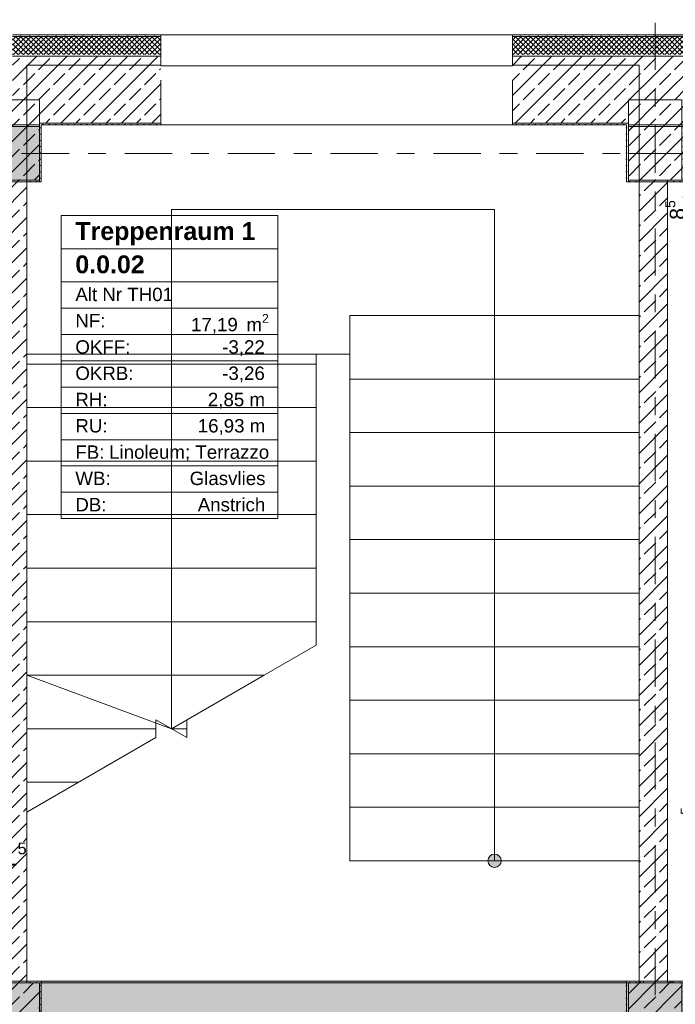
# Model space of a CAD drawing. Header units: metres. Extents: x -3.6 to 84.5, y -11 to 16.8.
# Tile 59 of 76: x 47.4 to 51, y 8.4 to 13.9. Entities that reach past the tile are written whole.
import ezdxf

# ---------------------------------------------------------------- set-up
doc = ezdxf.new("R2010")
doc.units = ezdxf.units.M
doc.header["$MEASUREMENT"] = 0
for name, pattern in [('Achse', [0.2, 0.1, -0.05, 0, -0.05]), ('Punktlinie eng', [0.0375, 0.0125, -0.025]), ('Strichlinie doppelt', [0.546806, 0.264583, -0.105833, 0.070556, -0.105833]), ('Wipeout_Contour', [1, 0, -1])]:
    doc.linetypes.add(name, pattern=pattern)
for name, color, linetype in [('155 - Bemaßung_ Beschriftung.Ausbau - Deckenelemente', 7, 'Continuous'), ('401 - Zone.Raum_ Raumbegrenzung_ Whg.', 7, 'Continuous'), ('451 - Universal.Achsen Raster', 7, 'Continuous'), ('604 - Struktur.Wand Aussen', 7, 'Continuous'), ('605 - Struktur.Wand Innen', 7, 'Continuous'), ('607 - Struktur.Stütze', 7, 'Continuous'), ('608 - Struktur.Träger', 7, 'Continuous'), ('610 - Struktur.Treppe_ Rampe', 7, 'Continuous')]:
    doc.layers.add(name, color=color, linetype=linetype)
doc.styles.add('ERSTELLTER_STIL_1', font='txt')
doc.styles.add('ERSTELLTER_STIL_2', font='txt')
doc.dimstyles.new('ERSTELLTER_STIL__1', dxfattribs={"dimtxt": 0.1, "dimasz": 0.0532, "dimexe": 0.18, "dimexo": 0.0625, "dimgap": 0, "dimtad": 1, "dimtih": 1, "dimtoh": 1, "dimzin": 0, "dimdsep": 46, "dimtxsty": 'ERSTELLTER_STIL_2', "dimblk": 'ARROWHEAD_2', "dimblk1": 'ARROWHEAD_2', "dimblk2": 'ARROWHEAD_2', "dimcen": 0.09, "dimse1": 1, "dimse2": 1, "dimclrd": 7, "dimclre": 7, "dimclrt": 7, "dimazin": 0, "dimtfac": 1, "dimtdec": 4, "dimtmove": 0, "dimatfit": 3, "dimfxl": 1, "dimtolj": 1, "dimtzin": 0, "dimarcsym": 0})
doc.dimstyles.new('ERSTELLTER_STIL__5', dxfattribs={"dimtxt": 0.085, "dimasz": 0.0532, "dimexe": 0.18, "dimexo": 0.0625, "dimgap": 0, "dimtad": 1, "dimzin": 0, "dimdsep": 46, "dimtxsty": 'ERSTELLTER_STIL_2', "dimblk": 'ARROWHEAD_2', "dimblk1": 'ARROWHEAD_2', "dimblk2": 'ARROWHEAD_2', "dimcen": 0.09, "dimse1": 1, "dimse2": 1, "dimclrd": 256, "dimclre": 256, "dimclrt": 256, "dimazin": 0, "dimtfac": 1, "dimtdec": 4, "dimtmove": 0, "dimatfit": 3, "dimfxl": 1, "dimtolj": 1, "dimtzin": 0, "dimarcsym": 0})
pattern_1 = [(0, (0, 0), (0, 0.08660254), [0, -0.05]), (0, (0.025, 0.0433), (0, 0.08660254), [0, -0.05])]
pattern_2 = [(225, (0, 0), (-0.0141421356, 0.0141421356), []), (315, (0, 0), (0.0141421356, 0.0141421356), [])]
pattern_3 = [(45, (0, 0), (-0.01767767, 0.01767767), [0, -0.025])]
pattern_4 = [(45, (0, 0), (-0.08485281, 0.08485281), []), (45, (-0.04243, 0.04243), (-0.08485281, 0.08485281), [0.09, -0.03])]

# ---------------------------------------------------------------- blocks, each defined once
blk = doc.blocks.new('*D95')
at = {"layer": '155 - Bemaßung_ Beschriftung.Ausbau - Deckenelemente', "color": 7, "linetype": 'Continuous', "lineweight": 5}
for p, q in [((47.245, 9.0575), (47.245, 9.1625)), ((47.26, 9.0575), (47.26, 9.1625)), ((47.2248, 9.075), (47.2652, 9.145)), ((47.2802, 9.145), (47.2398, 9.075)), ((47.245, 9.11), (47.26, 9.11)), ((47.26, 9.11), (47.2942, 9.11))]:
    blk.add_line(p, q, dxfattribs=at)
at = {"layer": '155 - Bemaßung_ Beschriftung.Ausbau - Deckenelemente', "color": 7, "lineweight": 5, "insert": (47.2802, 9.1289), "char_height": 0.1, "attachment_point": 7, "style": 'ERSTELLTER_STIL_2'}
blk.add_mtext('\\A1;{\\pql;\\fArial|b0|i0|c0|p38;1\\fArial|b0|i0|c0|p38;\\A1{\\H.66x;\\S5^  ;}}', dxfattribs=at)
blk = doc.blocks.new('ARROWHEAD_2')
at = {"color": 0, "linetype": 'Continuous', "lineweight": 0}
for p, q in [((0, 0), (-1, 0)), ((-0.38, -0.66), (0.38, 0.66))]:
    blk.add_line(p, q, dxfattribs=at)
blk = doc.blocks.new('*D324')
at = {"layer": '155 - Bemaßung_ Beschriftung.Ausbau - Deckenelemente', "color": 92, "linetype": 'Continuous', "lineweight": 9, "true_color": 0x00be00}
for p, q in [((51.1896, 12.99), (51.0846, 12.99)), ((51.1721, 12.9698), (51.1021, 13.0102)), ((51.1371, 12.99), (51.1371, 13.0242)), ((51.1371, 12.905), (51.1371, 12.99)), ((51.1021, 12.9252), (51.1721, 12.8848)), ((51.1896, 12.905), (51.0846, 12.905)), ((51.1371, 12.8708), (51.1371, 12.905))]:
    blk.add_line(p, q, dxfattribs=at)
at = {"layer": '155 - Bemaßung_ Beschriftung.Ausbau - Deckenelemente', "color": 92, "lineweight": 9, "true_color": 0x00be00, "insert": (51.1215, 12.7777), "char_height": 0.085, "attachment_point": 7, "rotation": 90, "style": 'ERSTELLTER_STIL_2'}
blk.add_mtext('\\A1;{\\pql;\\fArial|b0|i0|c0|p38;8\\fArial|b0|i0|c0|p38;\\A1{\\H.66x;\\S5^  ;}}', dxfattribs=at)
blk = doc.blocks.new('*D325')
at = {"layer": '155 - Bemaßung_ Beschriftung.Ausbau - Deckenelemente', "color": 92, "linetype": 'Continuous', "lineweight": 9, "true_color": 0x00be00}
for p, q in [((51.4128, 12.99), (51.3078, 12.99)), ((51.3953, 12.9698), (51.3253, 13.0102)), ((51.3603, 12.99), (51.3603, 13.0242)), ((51.3603, 12.925), (51.3603, 12.99)), ((51.4128, 12.925), (51.3078, 12.925)), ((51.3253, 12.9452), (51.3953, 12.9048)), ((51.3603, 12.8908), (51.3603, 12.925))]:
    blk.add_line(p, q, dxfattribs=at)
at = {"layer": '155 - Bemaßung_ Beschriftung.Ausbau - Deckenelemente', "color": 92, "lineweight": 9, "true_color": 0x00be00, "insert": (51.3447, 12.7977), "char_height": 0.085, "attachment_point": 7, "rotation": 90, "style": 'ERSTELLTER_STIL_2'}
blk.add_mtext('\\A1;{\\pql;\\fArial|b0|i0|c0|p38;6\\fArial|b0|i0|c0|p38;\\A1{\\H.66x;\\S5^  ;}}', dxfattribs=at)
blk = doc.blocks.new('*D327')
at = {"layer": '155 - Bemaßung_ Beschriftung.Ausbau - Deckenelemente', "color": 92, "linetype": 'Continuous', "lineweight": 9, "true_color": 0x00be00}
for p, q in [((51.1728, 10.2652), (51.2428, 10.2248)), ((51.2603, 10.245), (51.1553, 10.245)), ((51.2078, 8.51), (51.2078, 10.245)), ((51.2603, 8.51), (51.1553, 8.51)), ((51.1728, 8.5302), (51.2428, 8.4898)), ((51.2078, 8.4758), (51.2078, 8.51))]:
    blk.add_line(p, q, dxfattribs=at)
at = {"layer": '155 - Bemaßung_ Beschriftung.Ausbau - Deckenelemente', "color": 92, "lineweight": 9, "true_color": 0x00be00, "char_height": 0.085, "attachment_point": 7, "rotation": 90, "style": 'ERSTELLTER_STIL_2'}
for s, insert in [('\\A1;{\\pql;\\fArial|b0|i0|c0|p38;7}', (51.1908, 10.1602)), ('\\A1;{\\pql;\\fArial|b0|i0|c0|p38;1,73\\fArial|b0|i0|c0|p38;\\A1{\\H.66x;\\S5^  ;}}', (51.2073, 9.2109))]:
    blk.add_mtext(s, dxfattribs=dict(at, insert=insert))

msp = doc.modelspace()

# ---------------------------------------------------------------- hatches: boundary and pattern name
at = {"layer": '604 - Struktur.Wand Aussen', "linetype": 'Continuous', "lineweight": 0, "true_color": 0x000000}
h = msp.add_hatch(dxfattribs=at)
h.set_pattern_fill('Verputz_0001', color=18, style=0, pattern_type=2)
h.set_pattern_definition(pattern_1)
h.paths.add_polyline_path([(48.16, 13.815), (47.33, 13.815), (47.33, 13.805), (48.16, 13.805)])
h = msp.add_hatch(dxfattribs=at)
h.set_pattern_fill('Dämmung__hart_2_0001', color=18, style=0, pattern_type=2)
h.set_pattern_definition(pattern_2)
h.paths.add_polyline_path([(48.16, 13.805), (47.33, 13.805), (47.33, 13.705), (48.16, 13.705)])
h = msp.add_hatch(dxfattribs=at)
h.set_pattern_fill('Verputz_0001', color=18, style=0, pattern_type=2)
h.set_pattern_definition(pattern_1)
h.paths.add_polyline_path([(50.93, 13.815), (50.13, 13.815), (50.13, 13.805), (50.93, 13.805)])
h = msp.add_hatch(dxfattribs=at)
h.set_pattern_fill('Dämmung__hart_2_0001', color=18, style=0, pattern_type=2)
h.set_pattern_definition(pattern_2)
h.paths.add_polyline_path([(50.93, 13.805), (50.13, 13.805), (50.13, 13.705), (50.93, 13.705)])
h = msp.add_hatch(dxfattribs=at)
h.set_pattern_fill('Verputz_0001', color=18, style=0, pattern_type=2)
h.set_pattern_definition(pattern_1)
h.paths.add_polyline_path([(62.385, 13.815), (50.93, 13.815), (50.93, 13.805), (62.3846, 13.805), (62.385, 13.8054)])
h = msp.add_hatch(dxfattribs=at)
h.set_pattern_fill('Dämmung__hart_2_0001', color=18, style=0, pattern_type=2)
h.set_pattern_definition(pattern_2)
h.paths.add_polyline_path([(62.285, 13.805), (50.93, 13.805), (50.93, 13.705), (62.2807, 13.705), (62.285, 13.7091)])
h = msp.add_hatch(dxfattribs=at)
h.set_pattern_fill('Beton__Stahlbeton_0001', color=18, style=0, pattern_type=2)
h.set_pattern_definition(pattern_4)
h.paths.add_polyline_path([(47.33, 13.45), (47.48, 13.45), (47.48, 13.32), (48.16, 13.32), (48.16, 13.695), (47.33, 13.695)])
h = msp.add_hatch(dxfattribs=at)
h.set_pattern_fill('Beton__Stahlbeton_0001', color=18, style=0, pattern_type=2)
h.set_pattern_definition(pattern_4)
h.paths.add_polyline_path([(50.13, 13.695), (50.13, 13.32), (50.78, 13.32), (50.78, 13.45), (50.93, 13.45), (50.93, 13.695)])
h = msp.add_hatch(dxfattribs=at)
h.set_pattern_fill('Beton__Stahlbeton_0001', color=18, style=0, pattern_type=2)
h.set_pattern_definition(pattern_4)
h.paths.add_polyline_path([(50.93, 13.695), (50.93, 13.45), (51.08, 13.45), (51.08, 13.31), (54.38, 13.31), (54.38, 13.45), (54.68, 13.45), (54.68, 13.31), (57.98, 13.31), (57.98, 13.45), (58.28, 13.45), (58.28, 13.31), (61.58, 13.31), (61.58, 13.45), (61.87, 13.45), (61.87, 13.695)])
h = msp.add_hatch(dxfattribs=at)
h.set_pattern_fill('Gips_0001', color=18, style=0, pattern_type=2)
h.set_pattern_definition(pattern_3)
h.paths.add_polyline_path([(48.16, 13.32), (47.49, 13.32), (47.49, 13.31), (48.16, 13.31)])
h = msp.add_hatch(dxfattribs=at)
h.set_pattern_fill('Gips_0001', color=18, style=0, pattern_type=2)
h.set_pattern_definition(pattern_3)
h.paths.add_polyline_path([(50.77, 13.32), (50.13, 13.32), (50.13, 13.31), (50.77, 13.31)])
at = {"layer": '605 - Struktur.Wand Innen', "linetype": 'Continuous', "lineweight": 0, "true_color": 0x000000}
h = msp.add_hatch(dxfattribs=at)
h.set_pattern_fill('Beton__Stahlbeton_0001', color=18, style=0, pattern_type=2)
h.set_pattern_definition(pattern_4)
h.paths.add_polyline_path([(47.26, 13), (47.26, 8.5), (47.41, 8.5), (47.41, 13)])
h = msp.add_hatch(dxfattribs=at)
h.set_pattern_fill('Beton__Stahlbeton_0001', color=18, style=0, pattern_type=2)
h.set_pattern_definition(pattern_4)
h.paths.add_polyline_path([(50.84, 13), (50.84, 8.5), (51, 8.5), (51, 13)])
h = msp.add_hatch(dxfattribs=at)
h.set_pattern_fill('Beton__Stahlbeton_0001', color=18, style=0, pattern_type=2)
h.set_pattern_definition(pattern_4)
h.paths.add_polyline_path([(51.025, 8.5), (51.025, 8.51), (50.865, 8.51), (50.865, 8.5)])
at = {"layer": '607 - Struktur.Stütze', "linetype": 'Continuous', "lineweight": 0, "true_color": 0x000000}
h = msp.add_hatch(dxfattribs=at)
h.set_pattern_fill('Beton__Stahlbeton_0001', color=18, style=0, pattern_type=2)
h.set_pattern_definition(pattern_4)
h.paths.add_polyline_path([(47.18, 13), (47.48, 13), (47.48, 13.45), (47.18, 13.45)])
h = msp.add_hatch(dxfattribs=at)
h.set_pattern_fill('Beton__Stahlbeton_0001', color=18, style=0, pattern_type=2)
h.set_pattern_definition(pattern_4)
h.paths.add_polyline_path([(50.78, 13), (51.08, 13), (51.08, 13.45), (50.78, 13.45)])
h = msp.add_hatch(dxfattribs=at)
h.set_pattern_fill('Gips_0001', color=18, style=0, pattern_type=2)
h.set_pattern_definition(pattern_3)
h.paths.add_polyline_path([(47.41, 12.99), (47.49, 12.99), (47.49, 13.31), (47.48, 13.31), (47.48, 13), (47.41, 13)])
h = msp.add_hatch(dxfattribs=at)
h.set_pattern_fill('Gips_0001', color=18, style=0, pattern_type=2)
h.set_pattern_definition(pattern_3)
h.paths.add_polyline_path([(47.48, 13.31), (47.49, 13.31), (47.49, 13.32), (47.48, 13.32)])
h = msp.add_hatch(dxfattribs=at)
h.set_pattern_fill('Gips_0001', color=18, style=0, pattern_type=2)
h.set_pattern_definition(pattern_3)
h.paths.add_polyline_path([(50.77, 13.32), (50.77, 13.31), (50.78, 13.31), (50.78, 13.32)])
h = msp.add_hatch(dxfattribs=at)
h.set_pattern_fill('Gips_0001', color=18, style=0, pattern_type=2)
h.set_pattern_definition(pattern_3)
h.paths.add_polyline_path([(50.78, 13.31), (50.77, 13.31), (50.77, 12.99), (50.84, 12.99), (50.84, 13), (50.78, 13)])
h = msp.add_hatch(dxfattribs=at)
h.set_pattern_fill('Gips_0001', color=18, style=0, pattern_type=2)
h.set_pattern_definition(pattern_3)
h.paths.add_polyline_path([(51, 12.99), (51.09, 12.99), (51.09, 13.3), (51.08, 13.3), (51.08, 13), (51, 13)])
h = msp.add_hatch(dxfattribs=at)
h.set_pattern_fill('Gips_0001', color=18, style=0, pattern_type=2)
h.set_pattern_definition(pattern_3)
h.paths.add_polyline_path([(47.17, 8.51), (47.17, 8.09), (47.49, 8.09), (47.49, 8.51), (47.41, 8.51), (47.41, 8.5), (47.48, 8.5), (47.48, 8.1), (47.18, 8.1), (47.18, 8.5), (47.26, 8.5), (47.26, 8.51)])
h = msp.add_hatch(dxfattribs=at)
h.set_pattern_fill('Beton__Stahlbeton_0001', color=18, style=0, pattern_type=2)
h.set_pattern_definition(pattern_4)
h.paths.add_polyline_path([(47.18, 8.1), (47.48, 8.1), (47.48, 8.5), (47.18, 8.5)])
h = msp.add_hatch(dxfattribs=at)
h.set_pattern_fill('Gips_0001', color=18, style=0, pattern_type=2)
h.set_pattern_definition(pattern_3)
h.paths.add_polyline_path([(50.77, 8.09), (51.09, 8.09), (51.09, 8.51), (51.025, 8.51), (51.025, 8.5), (51.08, 8.5), (51.08, 8.1), (50.78, 8.1), (50.78, 8.5), (50.84, 8.5), (50.84, 8.51), (50.77, 8.51)])
h = msp.add_hatch(dxfattribs=at)
h.set_pattern_fill('Beton__Stahlbeton_0001', color=18, style=0, pattern_type=2)
h.set_pattern_definition(pattern_4)
h.paths.add_polyline_path([(50.78, 8.1), (51.08, 8.1), (51.08, 8.5), (50.78, 8.5)])
at = {"layer": '608 - Struktur.Träger', "linetype": 'Continuous', "lineweight": 0, "true_color": 0x000000}
h = msp.add_hatch(dxfattribs=at)
h.set_pattern_fill('Beton__Stahlbeton_0001', color=18, style=0, pattern_type=2)
h.set_pattern_definition(pattern_4)
h.paths.add_polyline_path([(14.78, 13), (15.29, 13), (18.37, 13), (18.69, 13), (21.97, 13), (22.29, 13), (25.57, 13), (25.89, 13), (29.17, 13), (29.49, 13), (30.62, 13), (30.75, 13), (32.77, 13), (33.09, 13), (36.37, 13), (36.69, 13), (39.97, 13), (40.29, 13), (43.57, 13), (43.89, 13), (47.17, 13), (47.48, 13), (47.48, 13.3), (47.17, 13.3), (43.89, 13.3), (43.57, 13.3), (40.29, 13.3), (39.97, 13.3), (36.69, 13.3), (36.37, 13.3), (33.09, 13.3), (32.77, 13.3), (30.75, 13.3), (30.62, 13.3), (29.49, 13.3), (29.17, 13.3), (25.89, 13.3), (25.57, 13.3), (22.29, 13.3), (21.97, 13.3), (18.69, 13.3), (18.37, 13.3), (15.29, 13.3), (14.78, 13.3)])
h = msp.add_hatch(dxfattribs=at)
h.set_pattern_fill('Beton__Stahlbeton_0001', color=18, style=0, pattern_type=2)
h.set_pattern_definition(pattern_4)
h.paths.add_polyline_path([(50.78, 13), (51.09, 13), (54.37, 13), (54.69, 13), (57.97, 13), (58.29, 13), (61.57, 13), (61.88, 13), (61.88, 13.3), (61.57, 13.3), (58.29, 13.3), (57.97, 13.3), (54.69, 13.3), (54.37, 13.3), (51.09, 13.3), (50.78, 13.3)])
h = msp.add_hatch(dxfattribs=at)
h.set_pattern_fill('Beton__Stahlbeton_0001', color=18, style=0, pattern_type=2)
h.set_pattern_definition(pattern_4)
h.paths.add_polyline_path([(0.69, 8.5), (0.38, 8.5), (0.38, 8.1), (0.69, 8.1), (7.57, 8.1), (7.89, 8.1), (11.17, 8.1), (11.76, 8.1), (14.77, 8.1), (18.71, 8.1), (25.57, 8.1), (25.89, 8.1), (32.77, 8.1), (33.09, 8.1), (38.13, 8.1), (43.87, 8.1), (47.17, 8.1), (47.49, 8.1), (50.77, 8.1), (51.09, 8.1), (54.37, 8.1), (54.69, 8.1), (61.57, 8.1), (61.88, 8.1), (61.88, 8.5), (61.57, 8.5), (54.69, 8.5), (54.37, 8.5), (51.09, 8.5), (50.77, 8.5), (47.49, 8.5), (47.17, 8.5), (43.88, 8.5), (43.6, 8.5), (40.29, 8.5), (39.97, 8.5), (36.59, 8.5), (36.45, 8.5), (33.09, 8.5), (32.77, 8.5), (30.75, 8.5), (30.62, 8.5), (29.395, 8.5), (29.265, 8.5), (25.89, 8.5), (25.57, 8.5), (22.345, 8.5), (21.645, 8.5), (18.69, 8.5), (18.37, 8.5), (15.29, 8.5), (14.77, 8.5), (11.49, 8.5), (11.17, 8.5), (7.89, 8.5), (7.57, 8.5)])
h = msp.add_hatch(dxfattribs=at)
h.set_pattern_fill('Gips_0001', color=18, style=0, pattern_type=2)
h.set_pattern_definition(pattern_3)
h.paths.add_polyline_path([(47.49, 8.5), (50.77, 8.5), (50.77, 8.51), (47.49, 8.51)])
at = {"layer": '610 - Struktur.Treppe_ Rampe', "linetype": 'Continuous', "lineweight": 0, "true_color": 0x000000}
msp.add_hatch(color=18, dxfattribs=at).paths.add_polyline_path([(50.0675, 9.185, 1), (49.9925, 9.185, 1)])

# ---------------------------------------------------------------- linework, layer by layer
at = {"layer": '401 - Zone.Raum_ Raumbegrenzung_ Whg.', "color": 7, "linetype": 'Continuous', "lineweight": 9}
for p, q in [((48.8169, 12.8022), (47.6031, 12.8022)), ((47.6031, 12.8022), (47.6031, 11.1031)), ((47.6031, 12.8022), (48.8169, 12.8022)), ((47.6031, 12.6156), (47.6031, 12.8022)), ((48.8169, 11.1031), (48.8169, 12.8022)), ((48.8169, 12.8022), (48.8169, 12.6156)), ((48.8169, 12.6156), (47.6031, 12.6156)), ((47.6031, 12.6156), (48.8169, 12.6156)), ((47.6031, 12.429), (47.6031, 12.6156)), ((48.8169, 12.6156), (48.8169, 12.429)), ((48.8169, 12.429), (47.6031, 12.429)), ((47.6031, 12.429), (48.8169, 12.429)), ((47.6031, 12.2817), (47.6031, 12.429)), ((48.8169, 12.429), (48.8169, 12.2817)), ((48.8169, 12.2817), (47.6031, 12.2817)), ((47.6031, 12.2817), (48.8169, 12.2817)), ((47.6031, 12.1343), (47.6031, 12.2817)), ((48.8169, 12.2817), (48.8169, 12.1343)), ((48.8169, 12.1343), (47.6031, 12.1343)), ((47.6031, 12.1343), (48.8169, 12.1343)), ((47.6031, 11.987), (47.6031, 12.1343)), ((48.8169, 12.1343), (48.8169, 11.987)), ((48.8169, 11.987), (47.6031, 11.987)), ((47.6031, 11.987), (48.8169, 11.987)), ((47.6031, 11.8397), (47.6031, 11.987)), ((48.8169, 11.987), (48.8169, 11.8397)), ((48.8169, 11.8397), (47.6031, 11.8397)), ((47.6031, 11.8397), (48.8169, 11.8397)), ((47.6031, 11.6924), (47.6031, 11.8397)), ((48.8169, 11.8397), (48.8169, 11.6924)), ((48.8169, 11.6924), (47.6031, 11.6924)), ((47.6031, 11.6924), (48.8169, 11.6924)), ((47.6031, 11.5451), (47.6031, 11.6924)), ((48.8169, 11.6924), (48.8169, 11.5451)), ((48.8169, 11.5451), (47.6031, 11.5451)), ((47.6031, 11.5451), (48.8169, 11.5451)), ((47.6031, 11.3977), (47.6031, 11.5451)), ((48.8169, 11.5451), (48.8169, 11.3977)), ((48.8169, 11.3977), (47.6031, 11.3977)), ((47.6031, 11.3977), (48.8169, 11.3977)), ((47.6031, 11.2504), (47.6031, 11.3977)), ((48.8169, 11.3977), (48.8169, 11.2504)), ((48.8169, 11.2504), (47.6031, 11.2504)), ((47.6031, 11.2504), (48.8169, 11.2504)), ((47.6031, 11.1031), (47.6031, 11.2504)), ((48.8169, 11.2504), (48.8169, 11.1031)), ((47.6031, 11.1031), (48.8169, 11.1031)), ((48.8169, 11.1031), (47.6031, 11.1031))]:
    msp.add_line(p, q, dxfattribs=at)
at = {"layer": '451 - Universal.Achsen Raster', "color": 160, "linetype": 'Strichlinie doppelt', "lineweight": 9, "true_color": 0x3232ff}
for p, q in [((50.93, -10.585), (50.93, 16.355)), ((64.935, 13.15), (-3.175, 13.15))]:
    msp.add_line(p, q, dxfattribs=at)
at = {"layer": '604 - Struktur.Wand Aussen', "color": 7, "linetype": 'Continuous', "lineweight": 13}
for p, q in [((48.16, 13.805), (47.33, 13.805)), ((50.13, 13.815), (48.16, 13.815)), ((50.93, 13.805), (50.13, 13.805)), ((62.285, 13.805), (50.93, 13.805)), ((48.16, 13.31), (50.13, 13.31))]:
    msp.add_line(p, q, dxfattribs=at)
at = {"layer": '604 - Struktur.Wand Aussen', "color": 7, "linetype": 'Continuous', "lineweight": 18}
for p, q in [((48.16, 13.695), (47.33, 13.695)), ((50.93, 13.695), (50.13, 13.695)), ((61.87, 13.695), (50.93, 13.695)), ((47.48, 13.32), (48.16, 13.32)), ((50.13, 13.32), (50.78, 13.32))]:
    msp.add_line(p, q, dxfattribs=at)
at = {"layer": '604 - Struktur.Wand Aussen', "color": 7, "linetype": 'Continuous', "lineweight": 13, "flags": 128}
for points in [[(48.16, 13.815), (47.33, 13.815)], [(50.93, 13.815), (50.13, 13.815)], [(62.395, 13.815), (50.93, 13.815)], [(47.49, 13.31), (48.16, 13.31)], [(50.13, 13.31), (50.77, 13.31)]]:
    msp.add_lwpolyline(points, dxfattribs=at)
at = {"layer": '605 - Struktur.Wand Innen', "color": 7, "linetype": 'Continuous', "lineweight": 18, "flags": 128}
for points in [[(47.41, 8.5), (47.41, 13)], [(50.84, 13), (50.84, 8.5)], [(51, 8.5), (51, 13)], [(51.025, 8.51), (50.865, 8.51)], [(50.865, 8.51), (50.865, 8.5)], [(51.025, 8.5), (51.025, 8.51)]]:
    msp.add_lwpolyline(points, dxfattribs=at)
at = {"layer": '607 - Struktur.Stütze', "color": 7, "linetype": 'Continuous', "lineweight": 13, "flags": 128}
for points in [[(47.18, 13), (47.48, 13), (47.48, 13.45), (47.18, 13.45)], [(50.78, 13), (51.08, 13), (51.08, 13.45), (50.78, 13.45)], [(47.18, 8.1), (47.48, 8.1), (47.48, 8.5), (47.18, 8.5)], [(50.78, 8.1), (51.08, 8.1), (51.08, 8.5), (50.78, 8.5)]]:
    msp.add_lwpolyline(points, close=True, dxfattribs=at)
at = {"layer": '607 - Struktur.Stütze', "color": 7, "linetype": 'Continuous', "lineweight": 5, "flags": 128}
for points in [[(47.41, 12.99), (47.49, 12.99), (47.49, 13.31)], [(50.77, 13.31), (50.77, 12.99), (50.84, 12.99)], [(51, 12.99), (51.09, 12.99), (51.09, 13.3)], [(47.26, 8.51), (47.17, 8.51), (47.17, 8.09), (47.49, 8.09), (47.49, 8.51), (47.41, 8.51)], [(50.84, 8.51), (50.77, 8.51), (50.77, 8.09), (51.09, 8.09), (51.09, 8.51), (51.025, 8.51)]]:
    msp.add_lwpolyline(points, dxfattribs=at)
at = {"layer": '608 - Struktur.Träger', "color": 7, "linetype": 'Continuous', "lineweight": 13}
for p, q in [((14.78, 13.31), (47.48, 13.31)), ((47.48, 12.99), (47.48, 13.31)), ((50.78, 13.31), (61.88, 13.31)), ((50.78, 12.99), (50.78, 13.31)), ((47.48, 13.3), (47.17, 13.3)), ((51.09, 13.3), (50.78, 13.3)), ((14.78, 12.99), (47.48, 12.99)), ((50.78, 12.99), (61.88, 12.99)), ((0.38, 8.51), (61.88, 8.51)), ((47.49, 8.5), (47.17, 8.5)), ((50.77, 8.5), (47.49, 8.5)), ((51.09, 8.5), (50.77, 8.5))]:
    msp.add_line(p, q, dxfattribs=at)
at = {"layer": '608 - Struktur.Träger', "color": 7, "linetype": 'Continuous', "lineweight": 9}
for p, q in [((47.48, 13.3), (47.48, 13)), ((50.78, 13.3), (50.78, 13))]:
    msp.add_line(p, q, dxfattribs=at)
at = {"layer": '608 - Struktur.Träger', "color": 7, "linetype": 'Achse', "lineweight": 9}
for p, q in [((14.78, 13.15), (47.48, 13.15)), ((50.78, 13.15), (61.88, 13.15))]:
    msp.add_line(p, q, dxfattribs=at)
at = {"layer": '608 - Struktur.Träger', "color": 7, "linetype": 'Continuous', "lineweight": 5}
for p, q in [((47.49, 8.51), (47.49, 8.5)), ((50.77, 8.51), (47.49, 8.51)), ((50.77, 8.51), (50.77, 8.5))]:
    msp.add_line(p, q, dxfattribs=at)
at = {"layer": '608 - Struktur.Träger', "color": 7, "linetype": 'Continuous', "lineweight": 13, "flags": 128}
for points in [[(47.48, 13), (47.17, 13), (43.89, 13), (43.57, 13), (40.29, 13), (39.97, 13), (36.69, 13), (36.37, 13), (33.09, 13), (32.77, 13), (30.75, 13), (30.62, 13), (29.49, 13), (29.17, 13), (25.89, 13), (25.57, 13), (22.29, 13), (21.97, 13), (18.69, 13), (18.37, 13), (15.29, 13), (14.78, 13)], [(61.88, 13), (61.57, 13), (58.29, 13), (57.97, 13), (54.69, 13), (54.37, 13), (51.09, 13), (50.78, 13)]]:
    msp.add_lwpolyline(points, dxfattribs=at)
at = {"layer": '610 - Struktur.Treppe_ Rampe', "color": 7, "linetype": 'Continuous', "lineweight": 18}
for p, q in [((50.84, 13.645), (47.41, 13.645)), ((47.41, 13.645), (47.41, 12.025)), ((50.84, 11.885), (50.84, 13.645)), ((50.03, 12.835), (48.22, 12.835)), ((48.22, 12.835), (48.22, 12.025)), ((50.03, 11.885), (50.03, 12.835)), ((47.41, 12.025), (49.03, 12.025)), ((47.41, 12.025), (47.41, 11.725)), ((49.03, 12.025), (47.41, 12.025)), ((48.22, 12.025), (48.22, 9.925)), ((49.03, 12.025), (49.22, 12.025)), ((49.03, 11.725), (49.03, 12.025)), ((49.22, 12.025), (49.22, 11.885)), ((50.84, 11.885), (49.22, 11.885)), ((49.22, 11.885), (49.22, 11.585)), ((49.22, 11.885), (50.84, 11.885)), ((50.03, 9.485), (50.03, 11.885)), ((50.84, 11.585), (50.84, 11.885)), ((47.41, 11.725), (49.03, 11.725)), ((49.03, 11.725), (47.41, 11.725)), ((47.41, 11.725), (47.41, 11.425)), ((49.03, 11.425), (49.03, 11.725)), ((50.84, 11.585), (49.22, 11.585)), ((49.22, 11.585), (49.22, 11.285)), ((49.22, 11.585), (50.84, 11.585)), ((50.84, 11.285), (50.84, 11.585)), ((47.41, 11.425), (49.03, 11.425)), ((49.03, 11.425), (47.41, 11.425)), ((47.41, 11.425), (47.41, 11.125)), ((49.03, 11.125), (49.03, 11.425)), ((50.84, 11.285), (49.22, 11.285)), ((49.22, 11.285), (49.22, 10.985)), ((49.22, 11.285), (50.84, 11.285)), ((50.84, 10.985), (50.84, 11.285)), ((47.41, 11.125), (49.03, 11.125)), ((49.03, 11.125), (47.41, 11.125)), ((47.41, 11.125), (47.41, 10.825)), ((49.03, 10.825), (49.03, 11.125)), ((50.84, 10.985), (49.22, 10.985)), ((49.22, 10.985), (49.22, 10.685)), ((49.22, 10.985), (50.84, 10.985)), ((50.84, 10.685), (50.84, 10.985)), ((47.41, 10.825), (49.03, 10.825)), ((49.03, 10.825), (47.41, 10.825)), ((47.41, 10.825), (47.41, 10.525)), ((49.03, 10.525), (49.03, 10.825)), ((50.84, 10.685), (49.22, 10.685)), ((49.22, 10.685), (49.22, 10.385)), ((49.22, 10.685), (50.84, 10.685)), ((50.84, 10.385), (50.84, 10.685)), ((47.41, 10.525), (49.03, 10.525)), ((49.03, 10.525), (47.41, 10.525)), ((47.41, 10.525), (47.41, 10.225)), ((49.03, 10.3926), (49.03, 10.525)), ((49.03, 10.3926), (48.3066, 9.975)), ((50.84, 10.385), (49.22, 10.385)), ((49.22, 10.385), (49.22, 10.085)), ((49.22, 10.385), (50.84, 10.385)), ((50.84, 10.085), (50.84, 10.385)), ((47.41, 10.225), (48.7396, 10.225)), ((48.7396, 10.225), (47.41, 10.225)), ((47.41, 10.225), (47.41, 9.925)), ((47.41, 10.225), (48.22, 9.925)), ((48.22, 9.925), (48.7396, 10.225)), ((50.84, 10.085), (49.22, 10.085)), ((49.22, 10.085), (49.22, 9.785)), ((49.22, 10.085), (50.84, 10.085)), ((50.84, 9.785), (50.84, 10.085)), ((48.3066, 9.875), (48.1334, 9.975)), ((48.1334, 9.975), (48.1334, 9.875)), ((48.3066, 9.975), (48.3066, 9.875)), ((47.41, 9.925), (48.1334, 9.925)), ((48.1334, 9.925), (47.41, 9.925)), ((47.41, 9.925), (47.41, 9.625)), ((48.22, 9.925), (48.3066, 9.925)), ((48.3066, 9.925), (48.22, 9.925)), ((48.1334, 9.875), (47.41, 9.4573)), ((50.84, 9.785), (49.22, 9.785)), ((49.22, 9.785), (49.22, 9.485)), ((49.22, 9.785), (50.84, 9.785)), ((50.84, 9.485), (50.84, 9.785)), ((47.41, 9.625), (47.7004, 9.625)), ((47.7004, 9.625), (47.41, 9.625)), ((47.41, 9.625), (47.41, 9.4573)), ((50.84, 9.485), (49.22, 9.485)), ((49.22, 9.485), (49.22, 9.185)), ((49.22, 9.485), (50.84, 9.485)), ((50.03, 9.185), (50.03, 9.485)), ((50.84, 9.185), (50.84, 9.485)), ((49.22, 9.185), (50.84, 9.185))]:
    msp.add_line(p, q, dxfattribs=at)
at = {"layer": '610 - Struktur.Treppe_ Rampe', "color": 7, "linetype": 'Continuous', "lineweight": 13}
for p, q in [((47.41, 13.645), (47.41, 12.025)), ((50.84, 13.645), (47.41, 13.645)), ((50.84, 12.2407), (50.84, 13.645)), ((49.22, 12.2407), (49.22, 12.025)), ((50.84, 12.2407), (49.22, 12.2407)), ((50.84, 11.885), (50.84, 12.2407)), ((47.41, 12.025), (49.03, 12.025)), ((47.41, 12.025), (47.41, 9.4573)), ((49.03, 12.025), (49.22, 12.025)), ((49.03, 10.3926), (49.03, 12.025)), ((49.22, 12.025), (49.22, 11.885)), ((49.03, 11.9693), (47.41, 11.9693)), ((49.22, 11.885), (49.22, 9.185)), ((50.84, 9.185), (50.84, 11.885)), ((50.84, 9.485), (49.22, 9.485)), ((49.22, 9.185), (50.84, 9.185))]:
    msp.add_line(p, q, dxfattribs=at)
at = {"layer": '610 - Struktur.Treppe_ Rampe', "color": 7, "linetype": 'Continuous', "lineweight": 18, "flags": 128}
msp.add_lwpolyline([(50.0675, 9.185, 1), (49.9925, 9.185, 1)], format="xyb", close=True, dxfattribs=at)

# ---------------------------------------------------------------- texts
at = {"layer": '401 - Zone.Raum_ Raumbegrenzung_ Whg.', "color": 7, "lineweight": 9, "attachment_point": 1}
for s, insert, char_height, style in [('\\A1;{\\pqj;\\pt0;\\fArial|b1|i0|c0|p38;Treppenraum 1}', (47.6817, 12.7646), 0.1, 'ERSTELLTER_STIL_1'), ('\\A1;{\\pqj;\\pt0;\\fArial|b1|i0|c0|p38;}', (48.7384, 12.7875), 0.1, 'ERSTELLTER_STIL_1'), ('\\A1;{\\pqj;\\pt0;\\fArial|b1|i0|c0|p38;}', (48.7384, 12.6009), 0.1, 'ERSTELLTER_STIL_1'), ('\\A1;{\\pql;\\pt0;\\fArial|b1|i0|c0|p38;0.0.02}', (47.6817, 12.578), 0.1, 'ERSTELLTER_STIL_1'), ('\\A1;{\\pqj;\\pt0;\\fArial|b0|i0|c0|p38;Alt Nr TH01}', (47.6817, 12.3971), 0.075, 'ERSTELLTER_STIL_2'), ('\\A1;{\\pqj;\\pt0;\\fArial|b0|i0|c0|p38;}', (48.7384, 12.4143), 0.075, 'ERSTELLTER_STIL_2'), ('\\A1;{\\pqj;\\pt0;\\fArial|b0|i0|c0|p38;NF: }', (47.6817, 12.2498), 0.075, 'ERSTELLTER_STIL_2'), ('\\A1;{\\pql;\\pt0,0.05;\\fArial|b0|i0|c0|p38;17,19\\fArial|b0|i0|c0|p38;\\A1{\\H.66x;\\S^  ;}\\fArial|b0|i0|c0|p38; m\\fArial|b0|i0|c0|p38;\\A1{\\H.66x;\\S2^  ;}}', (48.3298, 12.2498), 0.075, 'ERSTELLTER_STIL_2'), ('\\A1;{\\pqj;\\pt0;\\fArial|b0|i0|c0|p38;OKFF: }', (47.6817, 12.1025), 0.075, 'ERSTELLTER_STIL_2'), ('\\A1;{\\pqj;\\pt0;\\fArial|b0|i0|c0|p38;-3,22}', (48.5045, 12.1025), 0.075, 'ERSTELLTER_STIL_2'), ('\\A1;{\\pqj;\\pt0;\\fArial|b0|i0|c0|p38;OKRB: }', (47.6817, 11.9551), 0.075, 'ERSTELLTER_STIL_2'), ('\\A1;{\\pqj;\\pt0;\\fArial|b0|i0|c0|p38;-3,26}', (48.5045, 11.9551), 0.075, 'ERSTELLTER_STIL_2'), ('\\A1;{\\pqj;\\pt0;\\fArial|b0|i0|c0|p38;RH: }', (47.6817, 11.8078), 0.075, 'ERSTELLTER_STIL_2'), ('\\A1;{\\pqj;\\pt0;\\fArial|b0|i0|c0|p38;2,85 m}', (48.4243, 11.8078), 0.075, 'ERSTELLTER_STIL_2'), ('\\A1;{\\pqj;\\pt0;\\fArial|b0|i0|c0|p38;RU: }', (47.6817, 11.6605), 0.075, 'ERSTELLTER_STIL_2'), ('\\A1;{\\pqj;\\pt0;\\fArial|b0|i0|c0|p38;16,93 m}', (48.3674, 11.6605), 0.075, 'ERSTELLTER_STIL_2'), ('\\A1;{\\pqj;\\pt0;\\fArial|b0|i0|c0|p38;FB: }', (47.6817, 11.5132), 0.075, 'ERSTELLTER_STIL_2'), ('\\A1;{\\pqj;\\pt0;\\fArial|b0|i0|c0|p38;Linoleum; Terrazzo}', (47.8709, 11.5132), 0.075, 'ERSTELLTER_STIL_2'), ('\\A1;{\\pqj;\\pt0;\\fArial|b0|i0|c0|p38;Glasvlies}', (48.3221, 11.3659), 0.075, 'ERSTELLTER_STIL_2'), ('\\A1;{\\pqj;\\pt0;\\fArial|b0|i0|c0|p38;WB: }', (47.6817, 11.3659), 0.075, 'ERSTELLTER_STIL_2'), ('\\A1;{\\pqj;\\pt0;\\fArial|b0|i0|c0|p38;DB: }', (47.6817, 11.2185), 0.075, 'ERSTELLTER_STIL_2'), ('\\A1;{\\pqj;\\pt0;\\fArial|b0|i0|c0|p38;Anstrich}', (48.3674, 11.2185), 0.075, 'ERSTELLTER_STIL_2')]:
    msp.add_mtext(s, dxfattribs=dict(at, insert=insert, char_height=char_height, style=style))

# ---------------------------------------------------------------- dimensions: what is measured, and where the dimension line sits
at = {"layer": '155 - Bemaßung_ Beschriftung.Ausbau - Deckenelemente', "color": 92, "linetype": 'Continuous', "lineweight": 9, "true_color": 0x00be00}
for base, p1, p2, picture, middle in [((51.1371006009, 12.9899822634), (51.0612371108, 12.9049822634), (50.8242731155, 12.9899822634), '*D324', (51.0776005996, 12.9248772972)), ((51.3602675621, 12.9899822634), (51.4177364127, 12.9249822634), (51.0474400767, 12.9899822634), '*D325', (51.3007675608, 12.9448772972)), ((51.2078061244, 10.2449822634), (50.9801121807, 8.5099822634), (51.070076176, 10.2449822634), '*D327', (51.1483061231, 9.4360708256))]:
    dim = msp.add_linear_dim(base=base, p1=p1, p2=p2, angle=90, dimstyle='ERSTELLTER_STIL__5', dxfattribs=at)
    dim.commit()
    dim.dimension.update_dxf_attribs({"geometry": picture, "text_midpoint": middle, "dimtype": 160, "text_rotation": 90})
at = {"layer": '155 - Bemaßung_ Beschriftung.Ausbau - Deckenelemente', "color": 7, "linetype": 'Continuous', "lineweight": 5}
dim = msp.add_linear_dim(base=(47.259989, 9.10998226), p1=(47.24498896, 8.50998231), p2=(47.259989, 8.49998224), dimstyle='ERSTELLTER_STIL__1', dxfattribs=at)
dim.commit()
dim.dimension.update_dxf_attribs({"geometry": '*D95', "text_midpoint": (47.45339549, 9.17998226), "dimtype": 160})

# ---------------------------------------------------------------- next in the draw order: wipeouts: each hides what was drawn before it
at = {"color": 254, "linetype": 'Wipeout_Contour', "lineweight": 0, "ltscale": 305.941048}
msp.add_wipeout([(50.13, 13.64), (48.16, 13.64), (48.16, 13.56), (48.16, 13.31), (50.13, 13.31), (50.13, 13.56)], dxfattribs=at).dxf.layer = '604 - Struktur.Wand Aussen'

# ---------------------------------------------------------------- next in the draw order: linework, layer by layer
at = {"layer": '604 - Struktur.Wand Aussen', "color": 7, "linetype": 'Punktlinie eng', "lineweight": 13}
for p, q in [((48.16, 13.32), (48.16, 13.56)), ((50.13, 13.56), (50.13, 13.32)), ((48.16, 13.31), (48.16, 13.32)), ((50.13, 13.32), (50.13, 13.31))]:
    msp.add_line(p, q, dxfattribs=at)
at = {"layer": '604 - Struktur.Wand Aussen', "color": 7, "linetype": 'Continuous', "lineweight": 18}
for p, q in [((48.16, 13.32), (48.16, 13.56)), ((50.13, 13.56), (50.13, 13.32))]:
    msp.add_line(p, q, dxfattribs=at)
at = {"layer": '604 - Struktur.Wand Aussen', "color": 7, "linetype": 'Continuous', "lineweight": 13}
for p, q in [((48.16, 13.31), (48.16, 13.32)), ((50.13, 13.31), (48.16, 13.31)), ((50.13, 13.32), (50.13, 13.31))]:
    msp.add_line(p, q, dxfattribs=at)

# ---------------------------------------------------------------- next in the draw order: wipeouts: each hides what was drawn before it
at = {"color": 254, "linetype": 'Wipeout_Contour', "lineweight": 0, "ltscale": 204.106824}
msp.add_wipeout([(48.16, 13.64), (50.13, 13.64), (50.13, 13.815), (48.16, 13.815)], dxfattribs=at).dxf.layer = '604 - Struktur.Wand Aussen'

# ---------------------------------------------------------------- next in the draw order: linework, layer by layer
at = {"layer": '604 - Struktur.Wand Aussen', "color": 7, "linetype": 'Punktlinie eng', "lineweight": 13}
for p, q in [((48.16, 13.805), (48.16, 13.815)), ((48.16, 13.705), (48.16, 13.805)), ((50.13, 13.815), (50.13, 13.805)), ((50.13, 13.805), (50.13, 13.705)), ((48.16, 13.695), (48.16, 13.705)), ((48.16, 13.64), (48.16, 13.695)), ((50.13, 13.705), (50.13, 13.695)), ((50.13, 13.695), (50.13, 13.64))]:
    msp.add_line(p, q, dxfattribs=at)
at = {"layer": '604 - Struktur.Wand Aussen', "color": 7, "linetype": 'Continuous', "lineweight": 13}
for p, q in [((48.16, 13.815), (50.13, 13.815)), ((48.16, 13.805), (48.16, 13.815)), ((48.16, 13.705), (48.16, 13.805)), ((50.13, 13.815), (50.13, 13.805)), ((50.13, 13.805), (50.13, 13.705)), ((48.16, 13.695), (48.16, 13.705)), ((50.13, 13.705), (50.13, 13.695)), ((48.16, 13.64), (50.13, 13.64))]:
    msp.add_line(p, q, dxfattribs=at)
at = {"layer": '604 - Struktur.Wand Aussen', "color": 7, "linetype": 'Continuous', "lineweight": 18}
for p, q in [((48.16, 13.64), (48.16, 13.695)), ((50.13, 13.695), (50.13, 13.64))]:
    msp.add_line(p, q, dxfattribs=at)

doc.saveas('drawing.dxf')
